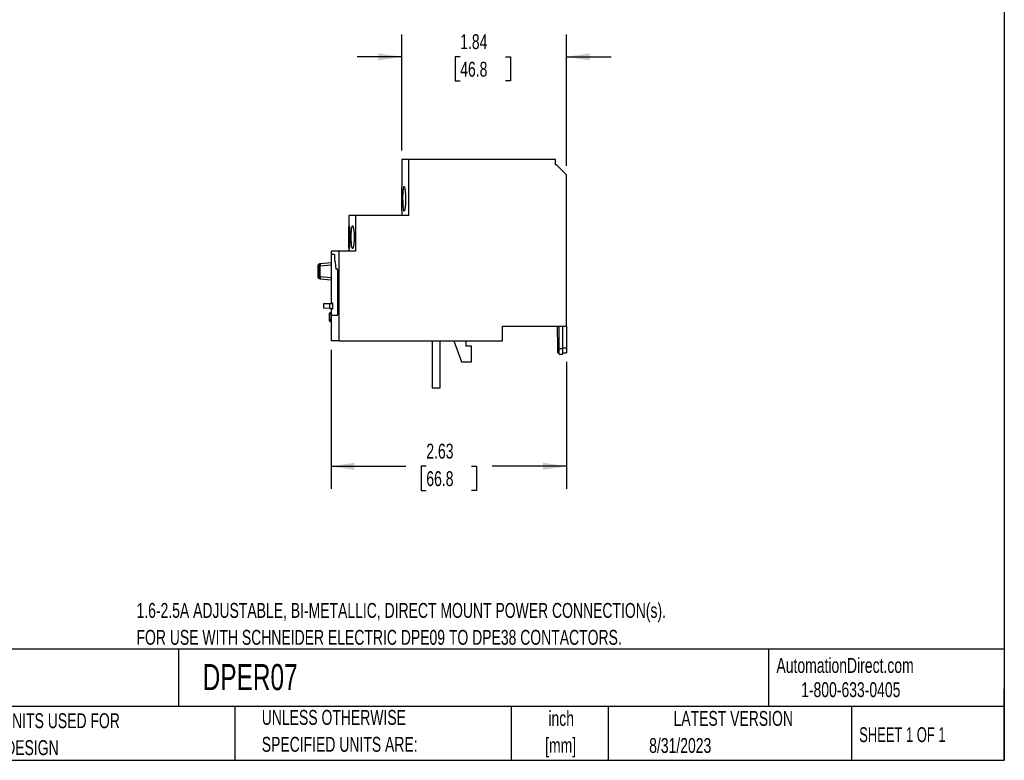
# Model space of a CAD drawing. Header units: inches. Extents: x 0.5 to 21.5, y 0.5 to 16.5.
# Tile 10 of 11: x 10.5 to 21.5, y 0.5 to 8.8. Entities that reach past the tile are written whole.
import ezdxf

# ---------------------------------------------------------------- set-up
doc = ezdxf.new("R2010")
doc.units = ezdxf.units.IN
doc.header["$LTSCALE"] = 2
doc.header["$MEASUREMENT"] = 0
doc.layers.add('DIMENSIONS', color=140, linetype='Continuous', lineweight=25)
doc.layers.add('TEXT', color=140, linetype='Continuous', lineweight=25)
doc.styles.add('SLDTEXTSTYLE0', font='TXT', dxfattribs={"width": 0.7})
doc.styles.add('SLDTEXTSTYLE1', font='TXT', dxfattribs={"width": 0.65})
doc.dimstyles.new('SLDDIMSTYLE0', dxfattribs={"dimtxt": 0.169922, "dimasz": 0.26, "dimexe": 0, "dimexo": 0.0625, "dimgap": 0.04248, "dimtad": 0, "dimtih": 1, "dimtoh": 1, "dimrnd": 1e-09, "dimzin": 12, "dimdsep": 46, "dimtxsty": 'SLDTEXTSTYLE0', "dimsah": 1, "dimcen": 0.09, "dimadec": 0, "dimazin": 3, "dimtfac": 1, "dimtofl": 0, "dimtmove": 0, "dimatfit": 3, "dimfxl": 0, "dimfrac": 2, "dimtolj": 1, "dimtzin": 12, "dimarcsym": 0})
doc.dimstyles.new('SLDDIMSTYLE1', dxfattribs={"dimtxt": 0.169922, "dimasz": 0.26, "dimexe": 0, "dimexo": 0.0625, "dimgap": 0.04248, "dimtad": 0, "dimtih": 1, "dimtoh": 1, "dimrnd": 1e-09, "dimzin": 12, "dimdsep": 46, "dimtxsty": 'SLDTEXTSTYLE0', "dimsah": 1, "dimcen": 0.09, "dimadec": 0, "dimazin": 3, "dimtfac": 1, "dimtmove": 0, "dimatfit": 0, "dimfxl": 0, "dimfrac": 2, "dimtolj": 1, "dimtzin": 12, "dimarcsym": 0})

# ---------------------------------------------------------------- blocks, each defined once
blk = doc.blocks.new('SW_NOTE_0')
at = {"layer": 'TEXT', "color": 0, "char_height": 0.16667, "attachment_point": 1, "style": 'SLDTEXTSTYLE0'}
for s, insert in [('1.6-2.5A ADJUSTABLE, BI-METALLIC, DIRECT MOUNT POWER CONNECTION(s).', (0, 0.215)), ('FOR USE WITH SCHNEIDER ELECTRIC DPE09 TO DPE38 CONTACTORS.', (0, -0.086))]:
    blk.add_mtext(s, dxfattribs=dict(at, insert=insert))
blk = doc.blocks.new('SW_NOTE_0_1')
at = {"layer": 'TEXT', "color": 0, "char_height": 0.1667, "attachment_point": 2, "style": 'SLDTEXTSTYLE0'}
for s, insert in [('inch', (0.25, 0.215)), ('[mm]', (0.244, -0.086))]:
    blk.add_mtext(s, dxfattribs=dict(at, insert=insert))
blk = doc.blocks.new('SW_NOTE_0_2')
at = {"layer": 'TEXT', "color": 0, "char_height": 0.16667, "attachment_point": 1, "style": 'SLDTEXTSTYLE0'}
for s, insert in [('UNLESS OTHERWISE', (0, 0.215)), ('SPECIFIED UNITS ARE:', (0, -0.086))]:
    blk.add_mtext(s, dxfattribs=dict(at, insert=insert))
blk = doc.blocks.new('SW_NOTE_0_6')
at = {"layer": 'TEXT', "color": 0, "char_height": 0.16667, "attachment_point": 1, "style": 'SLDTEXTSTYLE0'}
for s, insert in [('INCH UNITS USED FOR', (0, 0.215)), ('PART DESIGN', (0, -0.086))]:
    blk.add_mtext(s, dxfattribs=dict(at, insert=insert))
blk = doc.blocks.new('_D_3')
at = {"layer": 'DIMENSIONS'}
for p, q in [((13.972, 5.09), (13.972, 3.537)), ((16.603, 4.955), (16.603, 3.537)), ((13.972, 3.787), (14.807, 3.787)), ((15.037, 3.787), (14.98, 3.787)), ((14.98, 3.787), (14.98, 3.517)), ((15.542, 3.787), (15.599, 3.787)), ((15.599, 3.787), (15.599, 3.517)), ((16.603, 3.787), (15.773, 3.787)), ((14.98, 3.517), (15.037, 3.517)), ((15.599, 3.517), (15.542, 3.517))]:
    blk.add_line(p, q, dxfattribs=at)
for points in [[(13.972, 3.787), (14.232, 3.747), (14.232, 3.827)], [(16.603, 3.787), (16.343, 3.827), (16.343, 3.747)]]:
    blk.add_solid(points, dxfattribs=at)
at = {"layer": 'DIMENSIONS', "char_height": 0.1667, "attachment_point": 1, "style": 'SLDTEXTSTYLE0'}
for s, insert in [('2.63', (15.037, 4.04)), ('66.8', (15.037, 3.732))]:
    blk.add_mtext(s, dxfattribs=dict(at, insert=insert))
blk = doc.blocks.new('_D_4')
at = {"layer": 'DIMENSIONS'}
for p, q in [((14.762, 7.318), (14.762, 8.615)), ((16.603, 7.147), (16.603, 8.615)), ((14.762, 8.365), (14.262, 8.365)), ((15.416, 8.365), (15.359, 8.365)), ((15.359, 8.365), (15.359, 8.095)), ((15.921, 8.365), (15.978, 8.365)), ((15.978, 8.365), (15.978, 8.095)), ((16.603, 8.365), (17.103, 8.365)), ((15.359, 8.095), (15.416, 8.095)), ((15.978, 8.095), (15.921, 8.095))]:
    blk.add_line(p, q, dxfattribs=at)
for points in [[(14.762, 8.365), (14.502, 8.405), (14.502, 8.325)], [(16.603, 8.365), (16.863, 8.325), (16.863, 8.405)]]:
    blk.add_solid(points, dxfattribs=at)
at = {"layer": 'DIMENSIONS', "char_height": 0.1667, "attachment_point": 1, "style": 'SLDTEXTSTYLE0'}
for s, insert in [('1.84', (15.416, 8.618)), ('46.8', (15.416, 8.31))]:
    blk.add_mtext(s, dxfattribs=dict(at, insert=insert))

msp = doc.modelspace()

# ---------------------------------------------------------------- linework, layer by layer
for p, q in [((14.762, 7.218), (14.762, 6.91)), ((14.841, 7.218), (14.762, 7.218)), ((14.841, 6.593), (14.841, 7.218)), ((16.481, 7.218), (14.841, 7.218)), ((16.481, 7.157), (16.481, 7.218)), ((16.493, 7.157), (16.481, 7.157)), ((16.603, 7.047), (16.493, 7.157)), ((16.603, 5.355), (16.603, 7.047)), ((14.762, 6.644), (14.762, 6.593)), ((14.169, 6.593), (14.169, 6.193)), ((14.248, 6.593), (14.169, 6.593)), ((14.248, 6.193), (14.248, 6.593)), ((14.841, 6.593), (14.248, 6.593)), ((13.972, 6.193), (13.972, 6.154)), ((14.064, 6.193), (13.972, 6.193)), ((14.064, 5.19), (14.064, 6.193)), ((14.248, 6.193), (14.064, 6.193)), ((13.972, 6.061), (13.849, 6.05)), ((13.972, 6.154), (13.972, 5.604)), ((14.011, 6.154), (13.972, 6.154)), ((14.011, 6.154), (14.011, 6.154)), ((14.014, 6.111), (14.014, 6.134)), ((14.014, 6.134), (14.014, 6.134)), ((14.014, 6.111), (14.014, 6.111)), ((14.015, 6.093), (14.015, 6.093)), ((13.825, 6.03), (13.825, 5.904)), ((13.849, 6.03), (13.832, 6.03)), ((13.832, 6.03), (13.832, 5.904)), ((13.849, 6.03), (13.972, 6.041)), ((13.849, 5.904), (13.849, 6.03)), ((14.03, 5.991), (14.03, 5.991)), ((14.043, 5.991), (14.03, 5.991)), ((14.043, 5.991), (14.043, 5.991)), ((14.047, 5.497), (14.047, 5.971)), ((14.047, 5.971), (14.047, 5.971)), ((13.972, 5.893), (13.849, 5.904)), ((13.849, 5.884), (13.972, 5.873)), ((13.957, 5.604), (13.886, 5.602)), ((13.886, 5.602), (13.886, 5.554)), ((13.957, 5.552), (13.886, 5.554)), ((13.957, 5.552), (13.957, 5.604)), ((13.987, 5.604), (13.957, 5.604)), ((13.957, 5.552), (13.987, 5.552)), ((13.972, 5.552), (13.972, 5.477)), ((13.974, 5.552), (13.974, 5.497)), ((13.976, 5.604), (13.976, 5.606)), ((13.987, 5.606), (13.976, 5.606)), ((13.976, 5.551), (13.976, 5.552)), ((13.987, 5.551), (13.976, 5.551)), ((13.977, 5.614), (13.986, 5.614)), ((13.986, 5.543), (13.977, 5.543)), ((13.987, 5.606), (13.987, 5.551)), ((13.951, 5.488), (13.951, 5.422)), ((13.965, 5.488), (13.958, 5.488)), ((13.958, 5.423), (13.958, 5.488)), ((13.965, 5.423), (13.958, 5.423)), ((13.972, 5.488), (13.965, 5.488)), ((13.972, 5.477), (13.972, 5.19)), ((13.972, 5.477), (14.043, 5.477)), ((14.043, 5.477), (14.044, 5.478)), ((14.043, 5.477), (14.043, 5.477)), ((14.047, 5.497), (14.047, 5.497)), ((15.889, 5.355), (16.603, 5.355)), ((15.889, 5.19), (15.889, 5.355)), ((16.507, 5.113), (16.505, 5.355)), ((16.524, 5.101), (16.524, 5.355)), ((16.564, 5.101), (16.564, 5.355)), ((16.603, 5.355), (16.603, 5.113)), ((14.064, 5.19), (13.972, 5.19)), ((14.064, 5.19), (15.889, 5.19)), ((15.103, 5.19), (15.103, 4.665)), ((15.193, 4.665), (15.193, 5.19)), ((15.346, 5.19), (15.432, 4.954)), ((15.484, 5.131), (15.484, 5.19)), ((15.543, 5.131), (15.484, 5.131)), ((15.543, 4.954), (15.543, 5.131)), ((16.507, 5.113), (16.524, 5.113)), ((16.507, 5.055), (16.507, 5.113)), ((16.564, 5.101), (16.524, 5.101)), ((16.524, 5.042), (16.524, 5.101)), ((16.564, 5.113), (16.603, 5.113)), ((16.564, 5.042), (16.564, 5.101)), ((16.603, 5.113), (16.603, 5.055)), ((16.507, 5.055), (16.524, 5.055)), ((16.524, 5.042), (16.564, 5.042)), ((16.564, 5.055), (16.603, 5.055)), ((15.432, 4.954), (15.543, 4.954)), ((15.103, 4.665), (15.193, 4.665))]:
    msp.add_line(p, q)
at = {"flags": 128}
for points in [[(13.832, 5.904), (13.833, 5.904), (13.835, 5.904), (13.836, 5.904), (13.839, 5.904), (13.841, 5.904), (13.844, 5.904), (13.846, 5.904), (13.849, 5.904)], [(13.972, 5.423), (13.972, 5.423), (13.971, 5.423), (13.97, 5.423), (13.968, 5.423), (13.967, 5.423), (13.966, 5.423), (13.965, 5.423)]]:
    msp.add_lwpolyline(points, dxfattribs=at)
for centre, radius, start, end in [((13.859, 6.046), 0.0108, 157.446, 188.7522), ((14.018, 6.046), 0.169, 180.5637, 185.2503), ((13.906, 5.894), 0.0576, 170.1972, 189.8027)]:
    msp.add_arc(centre, radius, start, end)
for points, knots in [([(14.762, 6.644), (14.762, 6.644), (14.762, 6.646), (14.762, 6.653), (14.762, 6.664), (14.762, 6.68), (14.762, 6.697), (14.763, 6.717), (14.763, 6.739), (14.763, 6.762), (14.763, 6.786), (14.763, 6.809), (14.763, 6.831), (14.762, 6.851), (14.762, 6.87), (14.762, 6.886), (14.762, 6.899), (14.762, 6.907), (14.762, 6.909), (14.762, 6.91)], [0, 0, 0, 0, 0.008245, 0.073523, 0.136959, 0.202234, 0.265687, 0.33098, 0.394439, 0.45974, 0.523189, 0.588478, 0.651921, 0.717204, 0.780657, 0.845951, 0.90941, 0.974711, 1, 1, 1, 1]), ([(14.776, 6.777), (14.776, 6.768), (14.776, 6.759), (14.777, 6.741), (14.777, 6.733), (14.777, 6.716), (14.778, 6.708), (14.778, 6.693), (14.779, 6.686), (14.78, 6.673), (14.781, 6.667), (14.782, 6.657), (14.783, 6.653), (14.784, 6.646), (14.785, 6.644), (14.787, 6.64), (14.788, 6.639), (14.79, 6.639), (14.791, 6.64), (14.792, 6.644), (14.793, 6.646), (14.795, 6.653), (14.796, 6.657), (14.798, 6.667), (14.799, 6.673), (14.801, 6.686), (14.801, 6.693), (14.803, 6.708), (14.803, 6.716), (14.804, 6.733), (14.804, 6.741), (14.805, 6.759), (14.805, 6.768), (14.805, 6.786), (14.805, 6.795), (14.804, 6.813), (14.804, 6.822), (14.803, 6.838), (14.803, 6.846), (14.801, 6.861), (14.801, 6.868), (14.799, 6.881), (14.798, 6.887), (14.796, 6.897), (14.795, 6.901), (14.793, 6.908), (14.792, 6.91), (14.791, 6.914), (14.79, 6.915), (14.788, 6.915), (14.787, 6.914), (14.785, 6.911), (14.784, 6.908), (14.783, 6.901), (14.782, 6.897), (14.781, 6.887), (14.78, 6.881), (14.779, 6.868), (14.778, 6.861), (14.778, 6.846), (14.777, 6.838), (14.776, 6.813), (14.776, 6.795), (14.776, 6.777)], [0, 0, 0, 0, 0.03125, 0.03125, 0.0625, 0.0625, 0.09375, 0.09375, 0.125, 0.125, 0.15625, 0.15625, 0.1875, 0.1875, 0.21875, 0.21875, 0.25, 0.25, 0.28125, 0.28125, 0.3125, 0.3125, 0.34375, 0.34375, 0.375, 0.375, 0.40625, 0.40625, 0.4375, 0.4375, 0.46875, 0.46875, 0.5, 0.5, 0.53125, 0.53125, 0.5625, 0.5625, 0.59375, 0.59375, 0.625, 0.625, 0.65625, 0.65625, 0.6875, 0.6875, 0.71875, 0.71875, 0.75, 0.75, 0.78125, 0.78125, 0.8125, 0.8125, 0.84375, 0.84375, 0.875, 0.875, 0.90625, 0.90625, 0.9375, 0.9375, 1, 1, 1, 1]), ([(14.17, 6.349), (14.17, 6.341), (14.17, 6.332), (14.17, 6.316), (14.17, 6.308), (14.17, 6.293), (14.17, 6.286), (14.171, 6.272), (14.171, 6.266), (14.171, 6.254), (14.171, 6.249), (14.172, 6.24), (14.172, 6.236), (14.172, 6.229), (14.173, 6.227), (14.173, 6.224), (14.174, 6.223), (14.174, 6.223), (14.175, 6.224), (14.176, 6.227), (14.176, 6.229), (14.177, 6.236), (14.177, 6.24), (14.178, 6.249), (14.178, 6.254), (14.179, 6.266), (14.179, 6.272), (14.18, 6.286), (14.18, 6.293), (14.181, 6.308), (14.181, 6.316), (14.181, 6.332), (14.181, 6.341), (14.181, 6.357), (14.181, 6.365), (14.181, 6.382), (14.181, 6.389), (14.18, 6.405), (14.18, 6.412), (14.179, 6.426), (14.179, 6.432), (14.178, 6.444), (14.178, 6.449), (14.177, 6.458), (14.177, 6.462), (14.176, 6.468), (14.176, 6.471), (14.175, 6.474), (14.174, 6.475), (14.174, 6.475), (14.173, 6.474), (14.173, 6.471), (14.172, 6.469), (14.172, 6.462), (14.172, 6.458), (14.171, 6.449), (14.171, 6.444), (14.171, 6.432), (14.171, 6.426), (14.17, 6.412), (14.17, 6.405), (14.17, 6.382), (14.17, 6.366), (14.17, 6.349)], [0, 0, 0, 0, 0.03125, 0.03125, 0.0625, 0.0625, 0.09375, 0.09375, 0.125, 0.125, 0.15625, 0.15625, 0.1875, 0.1875, 0.21875, 0.21875, 0.25, 0.25, 0.28125, 0.28125, 0.3125, 0.3125, 0.34375, 0.34375, 0.375, 0.375, 0.40625, 0.40625, 0.4375, 0.4375, 0.46875, 0.46875, 0.5, 0.5, 0.53125, 0.53125, 0.5625, 0.5625, 0.59375, 0.59375, 0.625, 0.625, 0.65625, 0.65625, 0.6875, 0.6875, 0.71875, 0.71875, 0.75, 0.75, 0.78125, 0.78125, 0.8125, 0.8125, 0.84375, 0.84375, 0.875, 0.875, 0.90625, 0.90625, 0.9375, 0.9375, 1, 1, 1, 1]), ([(14.197, 6.349), (14.197, 6.341), (14.197, 6.332), (14.197, 6.316), (14.198, 6.308), (14.198, 6.293), (14.199, 6.286), (14.2, 6.272), (14.2, 6.265), (14.202, 6.254), (14.202, 6.249), (14.204, 6.239), (14.205, 6.236), (14.207, 6.229), (14.208, 6.227), (14.21, 6.224), (14.211, 6.223), (14.213, 6.223), (14.214, 6.224), (14.216, 6.227), (14.217, 6.229), (14.22, 6.236), (14.221, 6.24), (14.223, 6.249), (14.223, 6.254), (14.225, 6.265), (14.226, 6.272), (14.227, 6.285), (14.228, 6.293), (14.229, 6.308), (14.229, 6.316), (14.23, 6.332), (14.23, 6.341), (14.23, 6.357), (14.23, 6.365), (14.229, 6.382), (14.229, 6.39), (14.228, 6.405), (14.227, 6.412), (14.226, 6.426), (14.225, 6.432), (14.224, 6.444), (14.223, 6.449), (14.221, 6.458), (14.22, 6.462), (14.217, 6.468), (14.216, 6.471), (14.214, 6.474), (14.213, 6.475), (14.211, 6.475), (14.21, 6.474), (14.208, 6.471), (14.207, 6.469), (14.205, 6.462), (14.204, 6.458), (14.202, 6.449), (14.202, 6.444), (14.2, 6.432), (14.2, 6.426), (14.199, 6.412), (14.198, 6.405), (14.197, 6.382), (14.197, 6.366), (14.197, 6.349)], [0, 0, 0, 0, 0.03125, 0.03125, 0.0625, 0.0625, 0.09375, 0.09375, 0.125, 0.125, 0.15625, 0.15625, 0.1875, 0.1875, 0.21875, 0.21875, 0.25, 0.25, 0.28125, 0.28125, 0.3125, 0.3125, 0.34375, 0.34375, 0.375, 0.375, 0.40625, 0.40625, 0.4375, 0.4375, 0.46875, 0.46875, 0.5, 0.5, 0.53125, 0.53125, 0.5625, 0.5625, 0.59375, 0.59375, 0.625, 0.625, 0.65625, 0.65625, 0.6875, 0.6875, 0.71875, 0.71875, 0.75, 0.75, 0.78125, 0.78125, 0.8125, 0.8125, 0.84375, 0.84375, 0.875, 0.875, 0.90625, 0.90625, 0.9375, 0.9375, 1, 1, 1, 1]), ([(14.013, 6.134), (14.013, 6.14), (14.013, 6.145), (14.012, 6.152), (14.011, 6.154), (14.011, 6.154)], [0, 0, 0, 0, 0.5, 0.5, 1, 1, 1, 1]), ([(14.014, 6.134), (14.014, 6.14), (14.013, 6.145), (14.012, 6.152), (14.012, 6.154), (14.011, 6.154)], [0, 0, 0, 0, 0.5, 0.5, 1, 1, 1, 1]), ([(14.015, 6.093), (14.015, 6.094), (14.014, 6.097), (14.014, 6.103), (14.014, 6.107), (14.014, 6.111)], [0, 0, 0, 0, 0.5, 0.5, 1, 1, 1, 1]), ([(14.027, 6.004), (14.026, 6.014), (14.026, 6.023), (14.024, 6.041), (14.023, 6.049), (14.021, 6.064), (14.02, 6.071), (14.018, 6.083), (14.016, 6.088), (14.015, 6.093)], [0, 0, 0, 0, 0.25, 0.25, 0.5, 0.5, 0.75, 0.75, 1, 1, 1, 1]), ([(14.027, 6.004), (14.026, 6.014), (14.026, 6.023), (14.024, 6.041), (14.023, 6.049), (14.021, 6.064), (14.02, 6.071), (14.018, 6.083), (14.017, 6.088), (14.015, 6.093)], [0, 0, 0, 0, 0.25, 0.25, 0.5, 0.5, 0.75, 0.75, 1, 1, 1, 1]), ([(13.836, 6.047), (13.834, 6.047), (13.831, 6.045), (13.827, 6.04), (13.825, 6.035), (13.825, 6.031), (13.825, 6.029)], [0, 0, 0, 0, 0.254969, 0.513599, 0.765009, 1, 1, 1, 1]), ([(13.832, 6.03), (13.831, 6.03), (13.83, 6.03), (13.828, 6.03), (13.827, 6.03), (13.826, 6.03), (13.825, 6.03), (13.825, 6.03), (13.825, 6.03)], [0, 0, 0, 0, 0.166687, 0.333363, 0.50003, 0.66669, 0.833346, 1, 1, 1, 1]), ([(13.849, 6.05), (13.849, 6.05), (13.847, 6.05), (13.845, 6.049), (13.842, 6.048), (13.84, 6.046), (13.837, 6.044), (13.834, 6.04), (13.833, 6.036), (13.832, 6.033), (13.832, 6.031), (13.832, 6.03)], [0, 0, 0, 0, 0.082246, 0.161818, 0.241249, 0.368626, 0.500162, 0.647361, 0.813251, 0.901784, 1, 1, 1, 1]), ([(14.03, 5.991), (14.029, 5.991), (14.028, 5.992), (14.027, 5.997), (14.027, 6), (14.027, 6.004)], [0, 0, 0, 0, 0.5, 0.5, 1, 1, 1, 1]), ([(14.03, 5.991), (14.029, 5.991), (14.029, 5.992), (14.028, 5.997), (14.027, 6), (14.027, 6.004)], [0, 0, 0, 0, 0.5, 0.5, 1, 1, 1, 1]), ([(14.047, 5.971), (14.047, 5.976), (14.046, 5.981), (14.045, 5.989), (14.044, 5.991), (14.043, 5.991)], [0, 0, 0, 0, 0.5, 0.5, 1, 1, 1, 1]), ([(14.047, 5.971), (14.047, 5.976), (14.047, 5.981), (14.045, 5.989), (14.044, 5.991), (14.043, 5.991)], [0, 0, 0, 0, 0.5, 0.5, 1, 1, 1, 1]), ([(13.825, 5.905), (13.825, 5.903), (13.825, 5.899), (13.827, 5.894), (13.831, 5.89), (13.834, 5.888), (13.836, 5.887)], [0, 0, 0, 0, 0.234933, 0.486236, 0.744842, 1, 1, 1, 1]), ([(13.832, 5.904), (13.831, 5.904), (13.83, 5.904), (13.828, 5.904), (13.827, 5.904), (13.826, 5.904), (13.825, 5.904), (13.825, 5.904), (13.825, 5.904)], [0, 0, 0, 0, 0.166673, 0.333344, 0.500012, 0.666678, 0.833341, 1, 1, 1, 1]), ([(13.837, 5.89), (13.835, 5.892), (13.834, 5.895), (13.832, 5.899), (13.832, 5.902), (13.832, 5.904)], [0, 0, 0, 0, 0.5, 0.5, 1, 1, 1, 1]), ([(13.849, 5.884), (13.847, 5.884), (13.845, 5.885), (13.841, 5.887), (13.839, 5.889), (13.837, 5.89)], [0, 0, 0, 0, 0.5, 0.5, 1, 1, 1, 1]), ([(13.962, 5.505), (13.96, 5.504), (13.957, 5.502), (13.953, 5.498), (13.951, 5.492), (13.951, 5.489), (13.951, 5.487)], [0, 0, 0, 0, 0.255159, 0.513766, 0.765069, 1, 1, 1, 1]), ([(13.958, 5.488), (13.958, 5.49), (13.959, 5.494), (13.961, 5.498), (13.963, 5.502), (13.968, 5.506), (13.971, 5.506), (13.972, 5.507)], [0, 0, 0, 0, 0.254663, 0.39714, 0.557766, 0.845752, 1, 1, 1, 1]), ([(13.972, 5.507), (13.972, 5.507), (13.969, 5.507), (13.969, 5.507), (13.969, 5.507)], [0, 0, 0, 0, 0.300589, 1, 1, 1, 1]), ([(13.976, 5.606), (13.976, 5.608), (13.976, 5.611), (13.977, 5.613), (13.977, 5.614), (13.977, 5.614)], [0, 0, 0, 0, 0.5, 0.5, 1, 1, 1, 1]), ([(13.977, 5.543), (13.977, 5.543), (13.977, 5.544), (13.976, 5.547), (13.976, 5.549), (13.976, 5.551)], [0, 0, 0, 0, 0.5, 0.5, 1, 1, 1, 1]), ([(13.986, 5.614), (13.986, 5.614), (13.986, 5.613), (13.987, 5.611), (13.987, 5.608), (13.987, 5.606)], [0, 0, 0, 0, 0.5, 0.5, 1, 1, 1, 1]), ([(13.987, 5.551), (13.987, 5.549), (13.987, 5.547), (13.986, 5.544), (13.986, 5.543), (13.986, 5.543)], [0, 0, 0, 0, 0.5, 0.5, 1, 1, 1, 1]), ([(13.958, 5.488), (13.957, 5.488), (13.956, 5.488), (13.954, 5.488), (13.953, 5.487), (13.952, 5.487), (13.951, 5.487), (13.951, 5.487), (13.951, 5.487)], [0, 0, 0, 0, 0.166691, 0.333369, 0.500036, 0.666695, 0.833349, 1, 1, 1, 1]), ([(13.951, 5.423), (13.951, 5.422), (13.951, 5.418), (13.953, 5.413), (13.957, 5.408), (13.96, 5.406), (13.962, 5.405)], [0, 0, 0, 0, 0.234931, 0.486234, 0.744841, 1, 1, 1, 1]), ([(13.958, 5.423), (13.957, 5.423), (13.956, 5.423), (13.954, 5.423), (13.953, 5.423), (13.952, 5.423), (13.951, 5.423), (13.951, 5.423), (13.951, 5.423)], [0, 0, 0, 0, 0.166672, 0.333343, 0.500011, 0.666677, 0.83334, 1, 1, 1, 1]), ([(13.972, 5.404), (13.971, 5.404), (13.968, 5.405), (13.963, 5.408), (13.961, 5.412), (13.959, 5.417), (13.958, 5.42), (13.958, 5.423)], [0, 0, 0, 0, 0.1544548, 0.4423697, 0.6029732, 0.7454203, 1, 1, 1, 1]), ([(13.969, 5.403), (13.969, 5.403), (13.969, 5.403), (13.972, 5.403), (13.972, 5.403)], [0, 0, 0, 0, 0.698471, 1, 1, 1, 1]), ([(14.043, 5.477), (14.044, 5.477), (14.045, 5.479), (14.047, 5.486), (14.047, 5.491), (14.047, 5.497)], [0, 0, 0, 0, 0.5, 0.5, 1, 1, 1, 1])]:
    msp.add_open_spline(points, degree=3, knots=knots)
for points in [[(13.849, 6.05), (13.845, 6.049), (13.843, 6.049), (13.843, 6.049)], [(13.843, 5.885), (13.843, 5.885), (13.845, 5.885), (13.849, 5.884)]]:
    msp.add_open_spline(points, degree=3)
at = {"layer": 'TEXT'}
for p, q in [((21.5, 16.5), (21.5, 0.5)), ((21.5, 1.742), (0.5, 1.742)), ((12.264, 1.742), (12.264, 1.1)), ((18.864, 1.742), (18.864, 1.1)), ((21.5, 0.5), (21.5, 1.3)), ((21.5, 1.1), (0.5, 1.1)), ((12.896, 1.1), (12.896, 0.5)), ((15.986, 1.1), (15.986, 0.5)), ((17.072, 1.1), (17.072, 0.5)), ((19.791, 1.1), (19.791, 0.5)), ((0.5, 0.5), (21.5, 0.5))]:
    msp.add_line(p, q, dxfattribs=at)

# ---------------------------------------------------------------- block references
for name, p in [('SW_NOTE_0', (11.796, 2.044)), ('SW_NOTE_0_6', (9.868, 0.811)), ('SW_NOTE_0_2', (13.197, 0.848)), ('SW_NOTE_0_1', (16.295, 0.837))]:
    msp.add_blockref(name, p, dxfattribs=at)

# ---------------------------------------------------------------- texts
for s, insert, char_height, attachment_point, style in [('AutomationDirect.com', (18.952, 1.644), 0.16667, 1, 'SLDTEXTSTYLE0'), ('DPER07', (12.536, 1.576), 0.2917, 1, 'SLDTEXTSTYLE0'), ('1-800-633-0405', (19.228, 1.373), 0.16667, 1, 'SLDTEXTSTYLE0'), ('LATEST VERSION', (18.469, 1.052), 0.16667, 2, 'SLDTEXTSTYLE0'), ('SHEET 1 OF 1', (19.877, 0.87), 0.16667, 1, 'SLDTEXTSTYLE1'), ('8/31/2023', (17.529, 0.749), 0.1667, 1, 'SLDTEXTSTYLE0')]:
    msp.add_mtext(s, dxfattribs=dict(at, insert=insert, char_height=char_height, attachment_point=attachment_point, style=style))

# ---------------------------------------------------------------- dimensions: what is measured, and where the dimension line sits
at = {"layer": 'DIMENSIONS'}
for base, p1, p2, dimstyle, picture, middle in [((16.603, 8.365), (14.762, 7.218), (16.603, 7.047), 'SLDDIMSTYLE1', '_D_4', (15.669, 8.365)), ((16.603, 3.787), (13.972, 5.19), (16.603, 5.055), 'SLDDIMSTYLE0', '_D_3', (15.29, 3.787))]:
    dim = msp.add_linear_dim(base=base, p1=p1, p2=p2, dimstyle=dimstyle, dxfattribs=at)
    dim.commit()
    dim.dimension.update_dxf_attribs({"geometry": picture, "text_midpoint": middle, "dimtype": 160})

doc.saveas('drawing.dxf')
